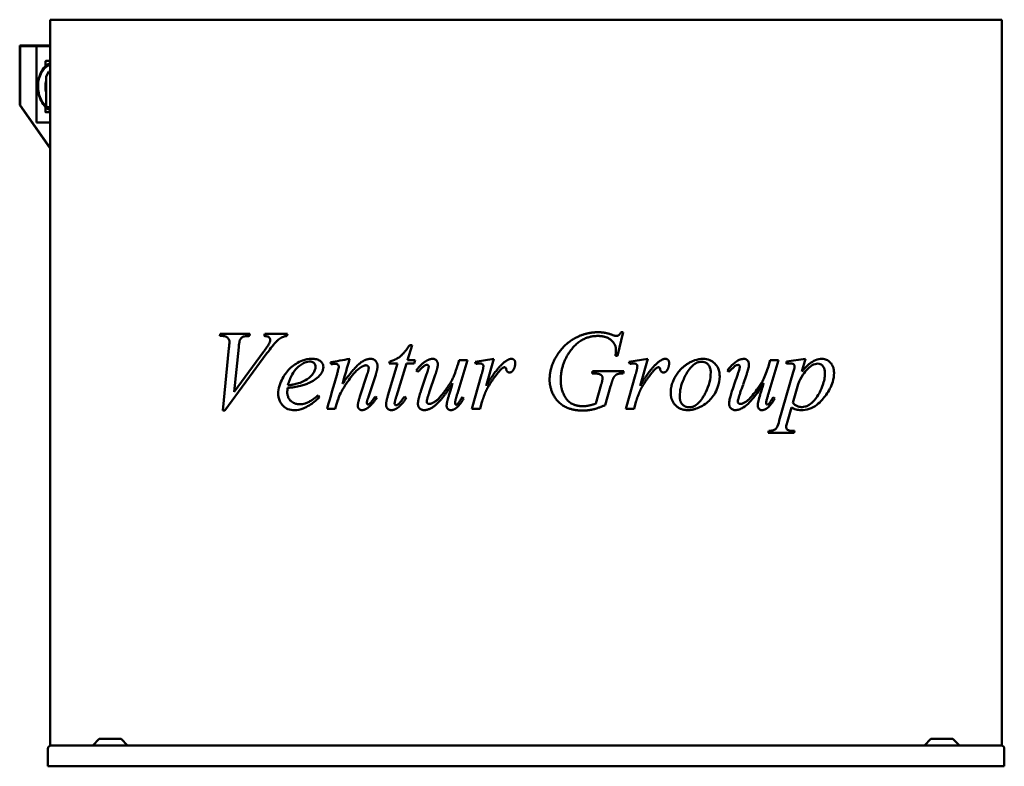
# Model space of a CAD drawing. Header units: millimetres. Extents: x 458 to 1642, y 293 to 1192.
import ezdxf

# ---------------------------------------------------------------- set-up
doc = ezdxf.new("R2010")
doc.units = ezdxf.units.MM
doc.header["$LTSCALE"] = 5
doc.layers.add('Widoczne (ISO)', color=7, linetype='Continuous', lineweight=50)

msp = doc.modelspace()

# ---------------------------------------------------------------- linework, layer by layer
at = {"layer": 'Widoczne (ISO)'}
for p, q in [((494.9, 1191.5), (518.9, 1191.5)), ((494.9, 1191.5), (494.9, 1191.5)), ((494.9, 1191.5), (494.9, 318.5)), ((806, 1191.5), (518.9, 1191.5)), ((806, 1191.5), (864, 1191.5)), ((1269.8, 1191.5), (864, 1191.5)), ((1269.8, 1191.5), (1327.8, 1191.5)), ((1614.9, 1191.5), (1327.8, 1191.5)), ((1614.9, 1191.5), (1639, 1191.5)), ((1639, 1191.5), (1639, 318.5)), ((458.1, 1158.7), (458.1, 1160.5)), ((458.1, 1160.5), (459.4, 1160.5)), ((494.9, 1160.5), (459.4, 1160.5)), ((458.1, 1158.7), (458.1, 1088.5)), ((459.4, 1159.5), (458.8, 1159.5)), ((458.8, 1159.5), (458.8, 1158.7)), ((458.8, 1088.5), (458.8, 1158.7)), ((459.4, 1159.5), (494.9, 1159.5)), ((478.2, 1068), (478.2, 1159.5)), ((489.2, 1135.7), (489.2, 1141.5)), ((494.9, 1141.9), (489.6, 1141.9)), ((493.3, 1129), (489.8, 1123)), ((494.9, 1126.4), (493.3, 1129)), ((494.9, 1129), (493.3, 1129)), ((489.8, 1123), (489.8, 1086.9)), ((458.1, 1088.5), (494.9, 1036.5)), ((458.8, 1088.5), (458.1, 1088.5)), ((494.9, 1037.5), (458.8, 1088.5)), ((489.2, 1080.5), (489.2, 1086.3)), ((489.6, 1080.1), (494.9, 1080.1)), ((494.9, 1086.4), (493.3, 1086.4)), ((494.9, 1068), (478.2, 1068)), ((698.6, 811.1), (699.3, 813.5)), ((701.1, 811.1), (698.6, 811.1)), ((699.3, 813.5), (734.9, 813.5)), ((734.9, 813.5), (734.2, 811.1)), ((752.2, 811.1), (753, 813.5)), ((753, 813.5), (780, 813.5)), ((780, 813.5), (779.3, 811.1)), ((1183.6, 815.6), (1176.9, 787.2)), ((1181.1, 815.6), (1183.6, 815.6)), ((702.3, 721.4), (709.7, 796.4)), ((721.4, 797.7), (716.1, 744)), ((929.8, 800.1), (924.4, 782)), ((926.9, 800.1), (929.8, 800.1)), ((755.4, 790.3), (704.7, 721.4)), ((716.1, 744), (751.2, 791.9)), ((924.4, 782), (933.6, 782)), ((933.6, 782), (932.5, 777.8)), ((996.4, 782), (984.3, 741.9)), ((984.8, 776.5), (986.4, 782)), ((986.4, 782), (996.4, 782)), ((1005.6, 779.9), (1028.3, 783.6)), ((1028.3, 783.6), (1019, 751.3)), ((1176.9, 787.2), (1174.4, 787.2)), ((1190.6, 779.9), (1213.3, 783.6)), ((1213.3, 783.6), (1204.1, 751.3)), ((1370.5, 782), (1358.3, 741.9)), ((1358.9, 776.5), (1360.4, 782)), ((1360.4, 782), (1370.5, 782)), ((1380.2, 780.2), (1402.8, 783.6)), ((1402.8, 783.6), (1398.4, 768.3)), ((900.8, 739.4), (912.5, 777.8)), ((902.3, 777.8), (903, 780.4)), ((912.5, 777.8), (902.3, 777.8)), ((923.1, 777.8), (911.1, 738.7)), ((932.5, 777.8), (923.1, 777.8)), ((1006.4, 777.5), (1005.6, 779.9)), ((1191.5, 777.5), (1190.6, 779.9)), ((1380.2, 777.6), (1380.2, 780.2)), ((867.2, 738.3), (876, 765)), ((886.1, 764.4), (876.9, 736.7)), ((936.9, 767.9), (934.8, 769.4)), ((940.5, 744.7), (947.4, 765.2)), ((957.8, 764.2), (950.5, 743.1)), ((1001.7, 723.5), (1013.5, 764.7)), ((1146.2, 766.1), (1146.9, 768.7)), ((1148.1, 766.1), (1146.2, 766.1)), ((1146.9, 768.7), (1184.3, 768.7)), ((1184.3, 768.7), (1183.6, 766.1)), ((1186.7, 723.5), (1198.6, 764.7)), ((1331.8, 764.2), (1327.8, 752.6)), ((1371.4, 709.3), (1388.2, 767.5)), ((1150.8, 729.7), (1157.4, 752.9)), ((1168.6, 750.6), (1161.9, 727.9)), ((1393.3, 750.3), (1387.6, 730.5)), ((885.3, 738), (887.4, 736.7)), ((920.7, 738.2), (922.9, 736.6)), ((990, 737.5), (991.9, 735.9)), ((1364, 737.5), (1366, 735.9)), ((827.6, 723.5), (837.5, 723.5)), ((1011.8, 723.5), (1001.7, 723.5)), ((1013.9, 731.9), (1011.8, 723.5)), ((1196.9, 723.5), (1186.7, 723.5)), ((1199, 731.9), (1196.9, 723.5)), ((1386.1, 725.2), (1381.1, 708.1)), ((704.7, 721.4), (702.3, 721.4)), ((1357.9, 694.4), (1358.6, 696.9)), ((1389.2, 694.4), (1357.9, 694.4)), ((1389.8, 696.9), (1389.2, 694.4)), ((553.6, 326.4), (545.9, 318.6)), ((554, 326.5), (579.8, 326.5)), ((580.2, 326.4), (587.9, 318.6)), ((1553.6, 326.4), (1545.9, 318.6)), ((1554, 326.5), (1579.8, 326.5)), ((1580.2, 326.4), (1587.9, 318.6)), ((491.9, 293.5), (491.9, 314.7)), ((491.9, 293.5), (491.9, 314.7)), ((494.9, 318.5), (495.7, 318.5)), ((494.9, 318.5), (494.9, 318.5)), ((495.7, 318.5), (495.7, 318.5)), ((495.7, 318.5), (852.2, 318.5)), ((852.2, 318.5), (864, 318.5)), ((1269.8, 318.5), (864, 318.5)), ((1269.8, 318.5), (1281.6, 318.5)), ((1281.6, 318.5), (1638.1, 318.5)), ((1638.1, 318.5), (1639, 318.5)), ((1641.9, 314.7), (1641.9, 293.5)), ((1641.9, 293.5), (491.9, 293.5)), ((491.9, 293.5), (491.9, 293.5))]:
    msp.add_line(p, q, dxfattribs=at)
for centre, start, end in [((554, 326), 90, 135), ((579.8, 326), 45, 90), ((1554, 326), 90, 135), ((1579.8, 326), 45, 90), ((545.6, 319), 270, 315), ((588.3, 319), 225, 270), ((1545.6, 319), 270, 315), ((1588.3, 319), 225, 270)]:
    msp.add_arc(centre, 0.5, start, end, dxfattribs=at)
for centre, major_axis, ratio, start_param, end_param in [((507.4, 1111), (0, 26), 0.707109, 0.754046, 0.806114), ((507.4, 1111), (0, 26), 0.707109, 1.292532, 1.849061), ((493.3, 1111.4), (0, -25), 0.707109, 6.081827, 6.371317), ((864, 785.2), (82, 14.8), 0.00001, 4.311062, 4.600379), ((864, 815.5), (82, 285.2), 0.00001, 4.493706, 4.600124), ((864, 647.3), (82, -338.2), 0.00001, 1.964583, 1.972364), ((864, 781.8), (82, 12.4), 0.00001, 4.318646, 4.350483), ((864, 849.8), (82, 284.7), 0.00001, 4.252709, 4.410315), ((1269.8, 797.3), (82, -58.6), 0.00001, 1.045901, 1.074679), ((1269.8, 612), (82, 243.4), 0.00001, 5.288833, 5.393087), ((1269.8, 583.9), (82, 238.5), 0.00001, 5.442451, 5.497652), ((864, 671.8), (82, -118.4), 0.00001, 2.159043, 2.178573), ((864, 813.1), (82, 277.7), 0.00001, 4.383734, 4.42514), ((495.7, 314.7), (0, -3.8), 0.999997, 3.141593, 4.712389), ((495.7, 314.7), (-3.8, 0), 0.999997, 4.712389, 6.283185), ((1638.1, 314.7), (3.8, 0), 0.999997, 0, 1.570796)]:
    msp.add_ellipse(centre, major_axis=major_axis, ratio=ratio, start_param=start_param, end_param=end_param, dxfattribs=at)
for points, degree, knots in [([(494.9, 1082.4), (494.8, 1082.4), (494.8, 1082.5), (492.6, 1083.5), (490.5, 1084.9), (486.9, 1088.7), (485.2, 1091), (482.6, 1096.2), (481.6, 1099.1), (480.2, 1105.3), (479.9, 1108.5), (480, 1114.9), (480.4, 1118.1), (482, 1124.1), (483.1, 1127), (485.9, 1132), (487.6, 1134.3), (491.2, 1137.5), (493, 1138.7), (494.9, 1139.6)], 3, [3.447452, 3.447452, 3.447452, 3.447452, 3.452656, 3.452656, 3.767953, 3.767953, 4.088998, 4.088998, 4.412159, 4.412159, 4.73555, 4.73555, 5.058895, 5.058895, 5.382291, 5.382291, 5.705321, 5.705321, 5.977326, 5.977326, 5.977326, 5.977326]), ([(489.8, 1087.4), (489.2, 1087.8), (488.7, 1088.3), (486.5, 1090.6), (485, 1092.7), (482.6, 1097.5), (481.7, 1100.1), (480.4, 1105.8), (480.1, 1108.7), (480.2, 1114.6), (480.6, 1117.5), (482, 1123), (483.1, 1125.7), (485.7, 1130.3), (487.2, 1132.3), (490.8, 1135.6), (492.7, 1136.8), (494.8, 1137.6), (494.8, 1137.6), (494.9, 1137.6)], 3, [3.673685, 3.673685, 3.673685, 3.673685, 3.768824, 3.768824, 4.089818, 4.089818, 4.412775, 4.412775, 4.735944, 4.735944, 5.059069, 5.059069, 5.382243, 5.382243, 5.705076, 5.705076, 6.025461, 6.025461, 6.030571, 6.030571, 6.030571, 6.030571]), ([(489.2, 1141.5), (489.2, 1141.5), (489.2, 1141.6), (489.2, 1141.6), (489.2, 1141.7), (489.3, 1141.7), (489.3, 1141.8), (489.4, 1141.8), (489.4, 1141.9), (489.5, 1141.9), (489.5, 1141.9), (489.5, 1141.9), (489.5, 1141.9), (489.6, 1141.9)], 3, [4.712389, 4.712389, 4.712389, 4.712389, 5.026548, 5.026548, 5.340708, 5.340708, 5.654867, 5.654867, 5.969026, 5.969026, 6.230091, 6.230091, 6.283185, 6.283185, 6.283185, 6.283185]), ([(489.6, 1080.1), (489.5, 1080.1), (489.5, 1080.1), (489.4, 1080.1), (489.4, 1080.1), (489.3, 1080.2), (489.3, 1080.2), (489.3, 1080.3), (489.3, 1080.3), (489.2, 1080.4), (489.2, 1080.4), (489.2, 1080.5), (489.2, 1080.5), (489.2, 1080.5)], 3, [3.141593, 3.141593, 3.141593, 3.141593, 3.380107, 3.380107, 3.631867, 3.631867, 3.921553, 3.921553, 4.235712, 4.235712, 4.549871, 4.549871, 4.712389, 4.712389, 4.712389, 4.712389]), ([(494.9, 1084.4), (494.5, 1084.5), (494.1, 1084.7), (492.7, 1085.3), (491.7, 1085.9), (490.7, 1086.6)], 3, [3.3942065, 3.3942065, 3.3942065, 3.3942065, 3.453213, 3.453213, 3.6191556, 3.6191556, 3.6191556, 3.6191556]), ([(710.3, 804.1), (710.3, 804.8), (710.2, 805.5), (709.8, 806.7), (709.5, 807.2), (708.8, 808.4), (708.2, 808.9), (707.1, 809.9), (706.3, 810.2), (704.1, 810.9), (702.5, 811.1), (701.1, 811.1)], 3, [0, 0, 0, 0, 0.20904, 0.20904, 0.405343, 0.405343, 0.682936, 0.682936, 1.079503, 1.079503, 1.817365, 1.817365, 1.817365, 1.817365]), ([(722.8, 806), (722.6, 805.7), (722.5, 805.4), (722.1, 803.5), (721.7, 800.9), (721.4, 797.7)], 3, [0, 0, 0, 0, 0.0956172, 0.0956172, 0.5029154, 0.5029154, 0.5029154, 0.5029154]), ([(734.2, 811.1), (732.6, 811), (731, 811), (727.4, 810.5), (726.5, 810), (725.4, 809.4), (724.8, 808.9), (723.7, 807.6), (723.2, 806.9), (722.8, 806)], 3, [0, 0, 0, 0, 0.638488, 0.638488, 1.517486, 1.517486, 2.730241, 2.730241, 4.02755, 4.02755, 4.02755, 4.02755]), ([(759.4, 806.4), (759.4, 806.7), (759.3, 807.1), (759.1, 807.8), (759, 808.1), (758.4, 809), (757.9, 809.4), (757.4, 809.8), (756.9, 810.1), (755.2, 810.7), (753.7, 811), (752.2, 811.1)], 3, [0, 0, 0, 0, 0.112966, 0.112966, 0.230021, 0.230021, 0.478183, 0.478183, 1.396458, 1.396458, 3.949875, 3.949875, 3.949875, 3.949875]), ([(774.2, 809.8), (772.5, 809), (770.9, 808), (768.6, 806.1), (767.8, 805.4), (766.9, 804.6), (766.8, 804.5), (764, 801.7), (759.8, 796.3), (755.4, 790.3)], 3, [0, 0, 0, 0, 0.743569, 0.743569, 1.140836, 1.140836, 1.183755, 1.183755, 2.366358, 2.366358, 2.366358, 2.366358]), ([(758.4, 802.8), (758.6, 803.2), (758.8, 803.6), (759.1, 804.4), (759.2, 804.9), (759.3, 805.7), (759.4, 806), (759.4, 806.4)], 3, [0, 0, 0, 0, 0.1458524, 0.1458524, 0.2827523, 0.2827523, 0.3879619, 0.3879619, 0.3879619, 0.3879619]), ([(779.3, 811.1), (778.8, 811), (778.2, 811), (777.2, 810.8), (776.7, 810.7), (775.5, 810.4), (774.8, 810.1), (774.2, 809.8)], 3, [0, 0, 0, 0, 0.2255248, 0.2255248, 0.4479231, 0.4479231, 0.7343009, 0.7343009, 0.7343009, 0.7343009]), ([(709.7, 796.4), (709.9, 797.7), (710, 799.1), (710.2, 801.6), (710.3, 803.1), (710.3, 804.1)], 3, [0, 0, 0, 0, 0.3934881, 0.3934881, 0.7612261, 0.7612261, 0.7612261, 0.7612261]), ([(751.2, 791.9), (752.1, 793.1), (753, 794.4), (754.6, 796.6), (755.3, 797.7), (756.9, 800.1), (757.8, 801.6), (758.4, 802.8)], 3, [0, 0, 0, 0, 0.518249, 0.518249, 0.949935, 0.949935, 1.476992, 1.476992, 1.476992, 1.476992]), ([(768.9, 741.5), (768.9, 744.8), (769.5, 748.1), (772.3, 757.9), (776, 763.4), (780.8, 770.3), (784.6, 773.9), (792.6, 779.4), (798.6, 782.6), (806, 783.4)], 3, [0, 0, 0, 0, 1.001026, 1.001026, 3.196585, 3.196585, 7.761433, 7.761433, 11.972527, 11.972527, 11.972527, 11.972527]), ([(809.4, 783.6), (811.1, 783.6), (813, 783.4), (816.4, 782.7), (818, 782.1), (820.1, 780.5), (821.1, 779.6), (822.3, 777.7), (822.7, 777), (823.1, 775.5), (823.2, 774.7), (823.2, 773.9)], 3, [0, 0, 0, 0, 0.709809, 0.709809, 1.293827, 1.293827, 1.605205, 1.605205, 1.776072, 1.776072, 1.937243, 1.937243, 1.937243, 1.937243]), ([(864, 775.5), (865.3, 776.8), (873.6, 783.6), (880.1, 783.6)], 2, [0.834177, 0.834177, 0.834177, 1, 2, 2, 2]), ([(1240.8, 742.8), (1240.8, 752.5), (1252.1, 772.2), (1265.7, 780.4), (1269.8, 781.9)], 2, [0, 0, 0, 1, 2, 2.452501, 2.452501, 2.452501]), ([(1279.6, 783.6), (1282.4, 783.6), (1285.2, 783.1), (1290, 781.1), (1292, 779.8), (1295.2, 776.7), (1296.7, 774.8), (1298.6, 770.7), (1299.1, 769), (1299.6, 765.8), (1299.7, 764.3), (1299.7, 762.8)], 3, [0, 0, 0, 0, 0.860581, 0.860581, 1.598297, 1.598297, 2.243315, 2.243315, 2.656352, 2.656352, 2.995344, 2.995344, 2.995344, 2.995344]), ([(1320.3, 780.7), (1321.2, 781.3), (1322.2, 781.8), (1324.7, 782.9), (1326.2, 783.4), (1327.8, 783.5)], 3, [0, 0, 0, 0, 0.383918, 0.383918, 1.04754, 1.04754, 1.04754, 1.04754]), ([(1328.9, 783.6), (1329.7, 783.6), (1330.5, 783.4), (1332.2, 782.7), (1332.9, 782.1), (1333.7, 781.1), (1334.1, 780.5), (1334.6, 779.3), (1334.7, 778.8), (1334.9, 777.9), (1334.9, 777.4), (1334.9, 776.9)], 3, [0, 0, 0, 0, 0.344958, 0.344958, 0.763257, 0.763257, 1.188882, 1.188882, 1.450719, 1.450719, 1.698399, 1.698399, 1.698399, 1.698399]), ([(1398.4, 768.3), (1400.6, 770.9), (1403, 773.4), (1406.4, 776.6), (1407.5, 777.5), (1409.9, 779.3), (1412.1, 780.8), (1417.5, 783), (1420.2, 783.6), (1422.9, 783.6)], 3, [0, 0, 0, 0, 1.218518, 1.218518, 1.740781, 1.740781, 2.368808, 2.368808, 2.949687, 2.949687, 2.949687, 2.949687]), ([(1422.9, 783.6), (1424.7, 783.6), (1426.5, 783.2), (1429.9, 781.7), (1431.5, 780.5), (1433.7, 778.1), (1434.8, 776.7), (1436.3, 773.3), (1436.6, 772), (1437.1, 769.3), (1437.2, 768), (1437.2, 766.7)], 3, [0, 0, 0, 0, 0.764308, 0.764308, 1.532857, 1.532857, 1.924818, 1.924818, 2.142827, 2.142827, 2.342202, 2.342202, 2.342202, 2.342202]), ([(806, 780.2), (803.7, 780.1), (801.4, 779.4), (795.7, 776.4), (792.8, 773.8), (789.4, 770.5), (787.4, 767.8), (783.5, 760.8), (781.8, 756.4), (780.6, 751.8)], 3, [0.050073, 0.050073, 0.050073, 0.050073, 1.034386, 1.034386, 2.649964, 2.649964, 6.185717, 6.185717, 10.564888, 10.564888, 10.564888, 10.564888]), ([(806, 760.9), (808.2, 762.7), (809.8, 764.5), (811.8, 767.4), (812.6, 768.8), (813.3, 770.9), (813.5, 771.5), (813.7, 772.8), (813.8, 773.4), (813.8, 774)], 3, [0, 0, 0, 0, 1.086039, 1.086039, 1.874726, 1.874726, 2.182502, 2.182502, 2.478814, 2.478814, 2.478814, 2.478814]), ([(813.8, 774), (813.8, 774.8), (813.7, 775.5), (813.3, 776.8), (813, 777.3), (812.3, 778.2), (811.9, 778.7), (810.6, 779.6), (809.9, 779.8), (808.4, 780.2), (807.6, 780.3), (806.9, 780.3)], 3, [0, 0, 0, 0, 0.2263668, 0.2263668, 0.4190205, 0.4190205, 0.5869649, 0.5869649, 0.7582124, 0.7582124, 0.9415716, 0.9415716, 0.9415716, 0.9415716]), ([(823.2, 773.9), (823.2, 772.7), (823, 771.6), (822.4, 769.2), (821.9, 768.1), (820.6, 765.7), (819.7, 764.5), (818.7, 763.4)], 3, [0, 0, 0, 0, 0.357139, 0.357139, 0.742767, 0.742767, 1.214075, 1.214075, 1.214075, 1.214075]), ([(837.7, 777.7), (837.4, 777.7), (837, 777.7), (836.2, 777.6), (835.5, 777.5), (835, 777.4)], 3, [0, 0, 0, 0, 0.0900787, 0.0900787, 0.2723388, 0.2723388, 0.2723388, 0.2723388]), ([(841.7, 774.1), (841.7, 774.5), (841.7, 774.9), (841.4, 775.6), (841.1, 775.9), (840.6, 776.5), (840.2, 776.9), (839.3, 777.4), (839, 777.5), (838.3, 777.7), (838, 777.7), (837.7, 777.7)], 3, [0, 0, 0, 0, 0.1203682, 0.1203682, 0.2414575, 0.2414575, 0.3594172, 0.3594172, 0.4207715, 0.4207715, 0.4817881, 0.4817881, 0.4817881, 0.4817881]), ([(839.6, 765.1), (840, 766.5), (840.4, 768), (841, 770.3), (841.3, 771.5), (841.6, 773), (841.7, 773.7), (841.7, 774.1)], 3, [0, 0, 0, 0, 0.432286, 0.432286, 0.7283981, 0.7283981, 0.8870471, 0.8870471, 0.8870471, 0.8870471]), ([(846.2, 753.6), (849.4, 758.1), (852.8, 762.6), (857.5, 768.4), (858.8, 769.9), (860.8, 772.1), (861.4, 772.8), (862.7, 774.2), (863.4, 774.9), (864, 775.5)], 3, [0, 0, 0, 0, 1.667179, 1.667179, 2.268885, 2.268885, 2.572376, 2.572376, 2.846341, 2.846341, 2.846341, 2.846341]), ([(864, 770.1), (862.4, 768.6), (860.9, 767.1), (857.5, 763.2), (855.6, 760.6), (851.2, 754.5), (848.7, 750.6), (846.4, 746.8)], 3, [0, 0, 0, 0, 0.633827, 0.633827, 1.550014, 1.550014, 2.876031, 2.876031, 2.876031, 2.876031]), ([(1269.8, 777.5), (1267.8, 776.2), (1266, 774.4), (1260.9, 768.4), (1258, 762.8), (1254.9, 755.9), (1253.7, 752.4), (1252.1, 745.4), (1251.7, 741.9), (1251.7, 738.4)], 3, [0.059284, 0.059284, 0.059284, 0.059284, 0.785092, 0.785092, 2.445509, 2.445509, 4.049893, 4.049893, 5.575174, 5.575174, 5.575174, 5.575174]), ([(1269.8, 777.5), (1271.1, 778.3), (1272.4, 779), (1275.1, 779.9), (1276.5, 780.1), (1278, 780.1)], 3, [-0.8748054, -0.8748054, -0.8748054, -0.8748054, -0.433294, -0.433294, 0, 0, 0, 0]), ([(1288.9, 767.4), (1288.9, 769), (1288.7, 770.6), (1287.9, 773.6), (1287.3, 775), (1285.7, 777.1), (1284.8, 777.9), (1283, 779.1), (1282.1, 779.4), (1280.1, 780), (1279.1, 780.1), (1278, 780.1)], 3, [0, 0, 0, 0, 0.48372, 0.48372, 0.930944, 0.930944, 1.285186, 1.285186, 1.576595, 1.576595, 1.901764, 1.901764, 1.901764, 1.901764]), ([(1308.9, 769.4), (1310, 771), (1311.3, 772.6), (1315, 776.8), (1317.6, 779), (1320.3, 780.7)], 3, [0, 0, 0, 0, 0.638653, 0.638653, 1.803046, 1.803046, 1.803046, 1.803046]), ([(1321.8, 776.3), (1321, 776.3), (1320.2, 776.1), (1319.2, 775.7), (1319, 775.6), (1318.7, 775.4), (1318.6, 775.4), (1318.5, 775.3), (1318.4, 775.3), (1317.5, 774.7), (1316, 773.2), (1312.9, 770.1), (1311.9, 769), (1310.9, 767.9)], 3, [0, 0, 0, 0, 0.319471, 0.319471, 0.399295, 0.399295, 0.42911, 0.42911, 0.460552, 0.460552, 0.966793, 0.966793, 1.216774, 1.216774, 1.216774, 1.216774]), ([(1321.4, 765.2), (1321.8, 766.3), (1322.2, 767.5), (1322.9, 769.6), (1323.2, 770.7), (1323.6, 772.2), (1323.7, 772.9), (1323.9, 773.7), (1323.9, 774.1), (1323.9, 774.4)], 3, [0, 0, 0, 0, 0.3731044, 0.3731044, 0.6843525, 0.6843525, 0.8483201, 0.8483201, 0.9496615, 0.9496615, 0.9496615, 0.9496615]), ([(1323.9, 774.4), (1323.9, 774.5), (1323.9, 774.7), (1323.8, 775), (1323.7, 775.1), (1323.5, 775.5), (1323.3, 775.7), (1323, 775.9), (1322.8, 776.1), (1322.3, 776.2), (1322, 776.3), (1321.8, 776.3)], 3, [0, 0, 0, 0, 0.0477721, 0.0477721, 0.0992258, 0.0992258, 0.1884616, 0.1884616, 0.3210254, 0.3210254, 0.4503572, 0.4503572, 0.4503572, 0.4503572]), ([(1327.8, 730.1), (1329.1, 730.6), (1330.3, 731.3), (1332.7, 732.9), (1334.7, 734.7), (1339.7, 740.2), (1344, 745.8), (1350.7, 755.5), (1352, 758.1), (1355.2, 765.1), (1357.2, 771.1), (1358.9, 776.5)], 3, [0.051772, 0.051772, 0.051772, 0.051772, 0.611038, 0.611038, 2.07615, 2.07615, 4.780812, 4.780812, 8.279603, 8.279603, 16.849775, 16.849775, 16.849775, 16.849775]), ([(1334.9, 776.9), (1334.9, 776.1), (1334.8, 775.1), (1334.3, 772.3), (1333.7, 770.2), (1332.7, 767), (1332.3, 765.6), (1331.8, 764.2)], 3, [0, 0, 0, 0, 0.252424, 0.252424, 0.76037, 0.76037, 1.163129, 1.163129, 1.163129, 1.163129]), ([(1385.6, 778.1), (1385, 778.1), (1384.5, 778), (1382.7, 777.9), (1381.4, 777.8), (1380.2, 777.6)], 3, [0, 0, 0, 0, 0.222484, 0.222484, 0.7388696, 0.7388696, 0.7388696, 0.7388696]), ([(1389.7, 774.3), (1389.7, 774.8), (1389.7, 775.2), (1389.5, 776), (1389.3, 776.3), (1389, 776.8), (1388.7, 777.1), (1388, 777.6), (1387.6, 777.8), (1386.7, 778), (1386.1, 778.1), (1385.6, 778.1)], 3, [0, 0, 0, 0, 0.136781, 0.136781, 0.25034, 0.25034, 0.3503156, 0.3503156, 0.459437, 0.459437, 0.6002006, 0.6002006, 0.6002006, 0.6002006]), ([(1388.2, 767.5), (1388.4, 768.3), (1388.7, 769.2), (1389.1, 770.9), (1389.3, 771.8), (1389.6, 773.3), (1389.7, 773.9), (1389.7, 774.3)], 3, [0, 0, 0, 0, 0.2786149, 0.2786149, 0.5281417, 0.5281417, 0.734426, 0.734426, 0.734426, 0.734426]), ([(1418.1, 777.8), (1415.6, 777.8), (1413.2, 777.1), (1408.4, 774.3), (1406, 772.2), (1402.3, 768), (1400.1, 765.3), (1396, 758.1), (1394.5, 754.4), (1393.3, 750.3)], 3, [0, 0, 0, 0, 1.040744, 1.040744, 2.223557, 2.223557, 3.044812, 3.044812, 3.802713, 3.802713, 3.802713, 3.802713]), ([(1426.3, 766.8), (1426.3, 768.1), (1426.2, 769.5), (1425.6, 771.9), (1425.2, 772.9), (1424.1, 774.6), (1423.5, 775.3), (1422.2, 776.5), (1421.4, 777), (1419.7, 777.6), (1418.9, 777.8), (1418.1, 777.8)], 3, [0, 0, 0, 0, 0.402655, 0.402655, 0.753535, 0.753535, 1.093755, 1.093755, 1.495954, 1.495954, 1.88385, 1.88385, 1.88385, 1.88385]), ([(818.7, 763.4), (816.9, 761.4), (814.8, 759.7), (810.5, 756.8), (808.2, 755.6), (806, 754.7)], 3, [0, 0, 0, 0, 0.903677, 0.903677, 1.869042, 1.869042, 1.869042, 1.869042]), ([(1288.9, 767.4), (1288.9, 763.3), (1288.4, 759.4), (1286.4, 751.3), (1284.9, 747.4), (1281.6, 740.8), (1278.9, 735.7), (1273.6, 729.9), (1271.8, 728.3), (1269.8, 727.2)], 3, [-6.573799, -6.573799, -6.573799, -6.573799, -4.506208, -4.506208, -2.349453, -2.349453, -0.713283, -0.713283, -0.014808, -0.014808, -0.014808, -0.014808]), ([(1269.8, 723.2), (1272, 723.8), (1274.1, 724.7), (1277.5, 726.3), (1279.9, 727.6), (1286.8, 732.6), (1290.2, 736.2), (1294.7, 743.2), (1296.1, 746.2), (1298.9, 753.6), (1299.7, 758.1), (1299.7, 762.8)], 3, [-6.519346, -6.519346, -6.519346, -6.519346, -4.93258, -4.93258, -3.917268, -3.917268, -2.379394, -2.379394, -1.408357, -1.408357, 0, 0, 0, 0]), ([(1437.2, 766.7), (1437.2, 763), (1436.6, 759.4), (1433.9, 750.2), (1431, 744.9), (1424.9, 736.3), (1421.3, 731.9), (1413.6, 726.2), (1410.5, 724.5), (1404.1, 722.4), (1400.9, 721.9), (1397.7, 721.9)], 3, [0, 0, 0, 0, 1.112604, 1.112604, 3.00879, 3.00879, 4.753659, 4.753659, 5.856193, 5.856193, 6.923837, 6.923837, 6.923837, 6.923837]), ([(1398.8, 725.6), (1400, 725.6), (1401.2, 725.8), (1403, 726.3), (1403.7, 726.5), (1405.7, 727.4), (1407.1, 728.1), (1412, 731.7), (1414.9, 735.3), (1418.7, 740.8), (1419.9, 743.2), (1422.7, 749.1), (1423.8, 752.5), (1424.9, 755.9), (1425.5, 758.3), (1426.1, 762.8), (1426.3, 764.8), (1426.3, 766.8)], 3, [0, 0, 0, 0, 0.513091, 0.513091, 0.793018, 0.793018, 1.412862, 1.412862, 3.089558, 3.089558, 4.565127, 4.565127, 7.221519, 7.221519, 12.835576, 12.835576, 17.241853, 17.241853, 17.241853, 17.241853]), ([(780.2, 748.6), (780.1, 747.7), (780, 746.8), (779.9, 745), (779.8, 744), (779.8, 743.1)], 3, [0, 0, 0, 0, 0.2697502, 0.2697502, 0.5464094, 0.5464094, 0.5464094, 0.5464094]), ([(801.4, 752.8), (799.6, 752.2), (797.6, 751.6), (790.8, 749.9), (785.2, 749.1), (780.2, 748.6)], 3, [0, 0, 0, 0, 0.810539, 0.810539, 2.952522, 2.952522, 2.952522, 2.952522]), ([(780.6, 751.8), (782.3, 752), (783.9, 752.2), (787, 752.7), (788.5, 753), (792.3, 753.9), (794.7, 754.6), (797, 755.6)], 3, [0, 0, 0, 0, 0.692915, 0.692915, 1.324277, 1.324277, 2.335086, 2.335086, 2.335086, 2.335086]), ([(846.4, 746.8), (845.6, 745.4), (844.8, 744), (842.8, 739.9), (841.7, 737.2), (840.8, 734.4)], 3, [0, 0, 0, 0, 0.494943, 0.494943, 1.369788, 1.369788, 1.369788, 1.369788]), ([(1352.6, 754.2), (1349.3, 748.9), (1345.5, 743.3), (1338.2, 733.8), (1333.6, 728.5), (1327.8, 725)], 3, [0, 0, 0, 0, 2.132356, 2.132356, 4.213334, 4.213334, 4.213334, 4.213334]), ([(1346.4, 733.1), (1346.8, 735.1), (1347.7, 738.2), (1349.7, 744.8), (1351.3, 750), (1352.6, 754.2)], 3, [0, 0, 0, 0, 0.611262, 0.611262, 1.743668, 1.743668, 1.743668, 1.743668]), ([(788.5, 721.9), (785.9, 721.9), (783.2, 722.3), (778.5, 724), (776.5, 725.2), (773.4, 728.4), (771.9, 730.5), (770.2, 734.1), (769.7, 735.7), (769.1, 738.7), (768.9, 740.1), (768.9, 741.5)], 3, [0, 0, 0, 0, 1.11238, 1.11238, 2.041934, 2.041934, 2.707317, 2.707317, 3.134149, 3.134149, 3.497352, 3.497352, 3.497352, 3.497352]), ([(779.8, 743.1), (779.8, 741.6), (780, 740.3), (780.8, 737.8), (781.3, 736.7), (782.9, 734.1), (784, 733), (786.3, 731.1), (787.9, 730.2), (791.1, 729.1), (792.8, 728.9), (794.4, 728.9)], 3, [0, 0, 0, 0, 0.42394, 0.42394, 0.822186, 0.822186, 1.442896, 1.442896, 2.484287, 2.484287, 3.524007, 3.524007, 3.524007, 3.524007]), ([(1311, 729.4), (1311, 730.7), (1311.2, 732.1), (1311.7, 735), (1312.1, 736.7), (1313.1, 740.4), (1313.8, 742.6), (1314.5, 744.7)], 3, [0, 0, 0, 0, 0.39627, 0.39627, 0.891292, 0.891292, 1.565746, 1.565746, 1.565746, 1.565746]), ([(1324.5, 743.1), (1324.1, 741.7), (1323.6, 740.3), (1322.8, 737.9), (1322.4, 736.7), (1322, 734.9), (1321.8, 734.1), (1321.6, 733), (1321.5, 732.5), (1321.5, 732.2)], 3, [0, 0, 0, 0, 0.44339, 0.44339, 0.803157, 0.803157, 1.014471, 1.014471, 1.147988, 1.147988, 1.147988, 1.147988]), ([(1358.3, 741.9), (1357.9, 740.5), (1357.5, 739), (1356.8, 736.5), (1356.5, 735.2), (1356, 733.4), (1355.9, 732.6), (1355.7, 731.4), (1355.6, 730.9), (1355.6, 730.6)], 3, [0, 0, 0, 0, 0.451414, 0.451414, 0.816326, 0.816326, 1.03571, 1.03571, 1.170953, 1.170953, 1.170953, 1.170953]), ([(1366, 735.9), (1365.1, 734.4), (1364.3, 733), (1362.5, 730.3), (1361.6, 729.2), (1359.4, 726.6), (1358, 725.3), (1356.6, 724.2)], 3, [0, 0, 0, 0, 0.574941, 0.574941, 1.092795, 1.092795, 1.781974, 1.781974, 1.781974, 1.781974]), ([(1356.9, 728.4), (1357.2, 728.4), (1357.5, 728.5), (1358, 728.8), (1358.3, 728.9), (1358.6, 729.2), (1358.7, 729.3), (1359.2, 729.8), (1359.9, 730.8), (1361.4, 733.1), (1363, 735.7), (1364, 737.5)], 3, [0, 0, 0, 0, 0.134787, 0.134787, 0.237271, 0.237271, 0.287917, 0.287917, 0.523322, 0.523322, 1.242335, 1.242335, 1.242335, 1.242335]), ([(806, 727.5), (803.7, 726.1), (801.3, 724.8), (795.5, 722.7), (792, 721.9), (788.5, 721.9)], 3, [0.05458, 0.05458, 0.05458, 0.05458, 1.130865, 1.130865, 2.617422, 2.617422, 2.617422, 2.617422]), ([(1263, 725.3), (1264.2, 725.3), (1265.5, 725.4), (1267.8, 726.1), (1268.8, 726.6), (1269.8, 727.2)], 3, [0, 0, 0, 0, 0.3803894, 0.3803894, 0.723776, 0.723776, 0.723776, 0.723776]), ([(1318.5, 721.9), (1317.5, 721.9), (1316.5, 722.1), (1314.4, 722.9), (1313.6, 723.6), (1312.5, 724.8), (1312, 725.4), (1311.4, 726.7), (1311.2, 727.2), (1311, 728.3), (1311, 728.8), (1311, 729.4)], 3, [0, 0, 0, 0, 0.363322, 0.363322, 0.80418, 0.80418, 1.262335, 1.262335, 1.540771, 1.540771, 1.815597, 1.815597, 1.815597, 1.815597]), ([(1327.8, 725), (1326.4, 724.1), (1324.8, 723.3), (1321.7, 722.3), (1320.1, 721.9), (1318.5, 721.9)], 3, [0, 0, 0, 0, 0.665236, 0.665236, 1.271267, 1.271267, 1.271267, 1.271267]), ([(1321.5, 732.2), (1321.5, 731.8), (1321.5, 731.5), (1321.7, 730.9), (1321.9, 730.7), (1322.2, 730.3), (1322.4, 730.1), (1322.9, 729.7), (1323.2, 729.6), (1323.9, 729.4), (1324.3, 729.4), (1324.7, 729.4)], 3, [0, 0, 0, 0, 0.1019552, 0.1019552, 0.1865528, 0.1865528, 0.2790407, 0.2790407, 0.4059209, 0.4059209, 0.5397495, 0.5397495, 0.5397495, 0.5397495]), ([(1345.5, 727.2), (1345.5, 728), (1345.6, 728.9), (1345.9, 730.9), (1346.1, 732), (1346.4, 733.1)], 3, [0, 0, 0, 0, 0.2545905, 0.2545905, 0.6001164, 0.6001164, 0.6001164, 0.6001164]), ([(1350.4, 721.9), (1349.7, 721.9), (1349, 722.1), (1347.7, 722.6), (1347.1, 723.1), (1346.4, 723.9), (1346.1, 724.4), (1345.7, 725.3), (1345.6, 725.7), (1345.5, 726.4), (1345.5, 726.8), (1345.5, 727.2)], 3, [0, 0, 0, 0, 0.287433, 0.287433, 0.614085, 0.614085, 0.907677, 0.907677, 1.088396, 1.088396, 1.261225, 1.261225, 1.261225, 1.261225]), ([(1356.6, 724.2), (1356, 723.8), (1355.4, 723.4), (1354.1, 722.8), (1353.5, 722.5), (1352.1, 722.1), (1351.2, 721.9), (1350.4, 721.9)], 3, [0, 0, 0, 0, 0.2870471, 0.2870471, 0.5603071, 0.5603071, 0.9124644, 0.9124644, 0.9124644, 0.9124644]), ([(1355.6, 730.6), (1355.6, 730.2), (1355.7, 729.8), (1355.8, 729.2), (1355.9, 729), (1356.1, 728.8), (1356.2, 728.7), (1356.4, 728.5), (1356.5, 728.5), (1356.7, 728.4), (1356.8, 728.4), (1356.9, 728.4)], 3, [0, 0, 0, 0, 0.1084846, 0.1084846, 0.1999719, 0.1999719, 0.3511997, 0.3511997, 0.4583284, 0.4583284, 0.5698583, 0.5698583, 0.5698583, 0.5698583]), ([(1397.7, 721.9), (1396.6, 721.9), (1395.5, 722), (1393.9, 722.2), (1393.4, 722.3), (1391.5, 722.7), (1389.3, 723.3), (1386.1, 725.2)], 3, [0, 0, 0, 0, 0.452888, 0.452888, 0.678651, 0.678651, 1.287971, 1.287971, 1.287971, 1.287971]), ([(1387.6, 730.5), (1388.6, 729.4), (1389.6, 728.5), (1391.8, 727.1), (1392.8, 726.6), (1395.5, 725.8), (1397.2, 725.6), (1398.8, 725.6)], 3, [0, 0, 0, 0, 0.522597, 0.522597, 1.003545, 1.003545, 1.689546, 1.689546, 1.689546, 1.689546]), ([(1358.6, 696.9), (1360.2, 697), (1362, 697.1), (1364.9, 697.8), (1366, 698.3), (1367.1, 699.2), (1367.6, 699.6), (1369.4, 702.8), (1370.5, 705.8), (1371.4, 709.3)], 3, [0, 0, 0, 0, 0.691886, 0.691886, 1.215869, 1.215869, 1.406803, 1.406803, 1.704747, 1.704747, 1.704747, 1.704747]), ([(1381.1, 708.1), (1380.9, 707.3), (1380.7, 706.4), (1380.2, 704.8), (1380, 703.8), (1379.7, 702.4), (1379.7, 701.9), (1379.7, 701.5)], 3, [0, 0, 0, 0, 0.2570589, 0.2570589, 0.5231913, 0.5231913, 0.6827482, 0.6827482, 0.6827482, 0.6827482]), ([(1379.7, 701.5), (1379.7, 701.1), (1379.7, 700.6), (1380, 699.8), (1380.1, 699.5), (1380.5, 698.9), (1380.8, 698.6), (1381.9, 697.8), (1382.6, 697.5), (1383.8, 697.2), (1384.6, 697.1), (1386.7, 696.9), (1388.4, 696.9), (1389.8, 696.9)], 3, [0, 0, 0, 0, 0.135977, 0.135977, 0.260848, 0.260848, 0.377822, 0.377822, 0.528463, 0.528463, 0.681245, 0.681245, 1.038151, 1.038151, 1.038151, 1.038151])]:
    msp.add_open_spline(points, degree=degree, knots=knots, dxfattribs=at)
for points, degree in [([(1095.2, 758.3), (1095.2, 770), (1105, 791.1), (1119.7, 805.6), (1128.3, 809.8)], 2), ([(1153.2, 811.1), (1132.3, 811.1), (1119.1, 791.7)], 2), ([(1128.3, 809.8), (1140.2, 815.6), (1153.2, 815.6)], 2), ([(1153.2, 815.6), (1162.8, 815.6), (1170.7, 812.3)], 2), ([(1175, 794.5), (1175, 801.1), (1163.4, 811.1), (1153.2, 811.1)], 2), ([(1170.7, 812.3), (1173.9, 811.1), (1175.3, 811.1)], 2), ([(1175.3, 811.1), (1176.9, 811.1), (1179.3, 812.6), (1181.1, 815.6)], 2), ([(903, 780.4), (910.3, 782.4), (920.5, 790.3), (926.9, 800.1)], 2), ([(1174.4, 787.2), (1175, 792.2), (1175, 794.5)], 2), ([(806, 783.4), (807.1, 783.5), (808.2, 783.6), (809.4, 783.6)], 3), ([(880.1, 783.6), (883.6, 783.6), (888.3, 778.7), (888.3, 774.9)], 2), ([(946.3, 780.7), (950.9, 783.6), (954.8, 783.6)], 2), ([(954.8, 783.6), (957.5, 783.6), (960.8, 779.8), (960.8, 776.9)], 2), ([(1040.3, 779.1), (1045.7, 783.6), (1049.1, 783.6)], 2), ([(1049.1, 783.6), (1051.3, 783.6), (1053.9, 781), (1053.9, 778.5)], 2), ([(1119.1, 791.7), (1108.6, 776.4), (1108.6, 757.5)], 2), ([(1225.3, 779.1), (1230.8, 783.6), (1234.2, 783.6)], 2), ([(1234.2, 783.6), (1236.4, 783.6), (1238.9, 781), (1238.9, 778.5)], 2), ([(1279.6, 783.6), (1276.3, 783.6), (1273, 782.9), (1269.8, 781.9)], 3), ([(1327.8, 783.5), (1328.2, 783.5), (1328.5, 783.6), (1328.9, 783.6)], 3), ([(806.9, 780.3), (806.6, 780.3), (806.3, 780.2), (806, 780.2)], 3), ([(869.6, 774.2), (866.9, 772.6), (864, 770.1)], 2), ([(874.4, 775.8), (872.5, 775.8), (869.6, 774.2)], 2), ([(877.7, 772.8), (877.7, 774.1), (875.8, 775.8), (874.4, 775.8)], 2), ([(876, 765), (877.7, 770), (877.7, 772.8)], 2), ([(888.3, 774.9), (888.3, 770.9), (886.1, 764.4)], 2), ([(934.8, 769.4), (940.3, 777.1), (946.3, 780.7)], 2), ([(947.8, 776.3), (946.1, 776.3), (942.8, 774.3), (936.9, 767.9)], 2), ([(947.4, 765.2), (949.9, 772.5), (949.9, 774.4)], 2), ([(949.9, 774.4), (949.9, 775.1), (948.6, 776.3), (947.8, 776.3)], 2), ([(950.6, 729.4), (952.9, 729.4), (960.3, 733.7), (972.5, 748.9), (980.4, 762.1), (984.8, 776.5)], 2), ([(960.8, 776.9), (960.8, 773.3), (957.8, 764.2)], 2), ([(1011.3, 778.1), (1010, 778.1), (1006.4, 777.5)], 2), ([(1014.7, 777), (1013.3, 778.1), (1011.3, 778.1)], 2), ([(1013.5, 764.7), (1015.6, 771.9), (1015.6, 775)], 2), ([(1015.6, 775), (1015.6, 776.2), (1014.7, 777)], 2), ([(1019, 751.3), (1030.8, 771.1), (1040.3, 779.1)], 2), ([(1039.1, 772.9), (1037.3, 771.9), (1033.9, 767.7)], 2), ([(1041.2, 773.4), (1040, 773.4), (1039.1, 772.9)], 2), ([(1042.5, 772.9), (1041.9, 773.4), (1041.2, 773.4)], 2), ([(1043.1, 771.2), (1042.9, 772.5), (1042.5, 772.9)], 2), ([(1047, 767.2), (1045.5, 767.2), (1043.3, 769.2), (1043.1, 771.2)], 2), ([(1051.6, 770.2), (1050, 767.2), (1047, 767.2)], 2), ([(1053.9, 778.5), (1053.9, 774.2), (1051.6, 770.2)], 2), ([(1196.4, 778.1), (1195, 778.1), (1191.5, 777.5)], 2), ([(1199.7, 777), (1198.4, 778.1), (1196.4, 778.1)], 2), ([(1198.6, 764.7), (1200.7, 771.9), (1200.7, 775)], 2), ([(1200.7, 775), (1200.7, 776.2), (1199.7, 777)], 2), ([(1204.1, 751.3), (1215.8, 771.1), (1225.3, 779.1)], 2), ([(1224.2, 772.9), (1222.4, 771.9), (1218.9, 767.7)], 2), ([(1226.3, 773.4), (1225.1, 773.4), (1224.2, 772.9)], 2), ([(1227.5, 772.9), (1227, 773.4), (1226.3, 773.4)], 2), ([(1228.1, 771.2), (1228, 772.5), (1227.5, 772.9)], 2), ([(1232.1, 767.2), (1230.6, 767.2), (1228.4, 769.2), (1228.1, 771.2)], 2), ([(1236.7, 770.2), (1235.1, 767.2), (1232.1, 767.2)], 2), ([(1238.9, 778.5), (1238.9, 774.2), (1236.7, 770.2)], 2), ([(797, 755.6), (800, 756.9), (803.2, 758.7), (806, 760.9)], 3), ([(1033.9, 767.7), (1028.3, 761.2), (1021.9, 750.8)], 2), ([(1135.5, 721.4), (1121.3, 721.4), (1103.6, 732.1), (1095.2, 749.7), (1095.2, 758.3)], 2), ([(1157.1, 764.2), (1154.3, 766.1), (1148.1, 766.1)], 2), ([(1158.8, 760.6), (1158.8, 763), (1157.1, 764.2)], 2), ([(1157.4, 752.9), (1158.8, 757.7), (1158.8, 760.6)], 2), ([(1172.2, 761.1), (1171.1, 759.3), (1168.6, 750.6)], 2), ([(1183.6, 766.1), (1178.5, 766.1), (1173.9, 763.8), (1172.2, 761.1)], 2), ([(1218.9, 767.7), (1213.4, 761.2), (1206.9, 750.8)], 2), ([(806, 754.7), (804.5, 754), (803, 753.4), (801.4, 752.8)], 3), ([(978.6, 754.2), (966.9, 735.7), (951.1, 721.9), (944.4, 721.9)], 2), ([(972.3, 733.1), (973.4, 737.7), (978.6, 754.2)], 2), ([(1021.9, 750.8), (1019.1, 746.4), (1017.1, 740.9)], 2), ([(1108.6, 757.5), (1108.6, 744.9), (1121.7, 726.6), (1135.3, 726.6)], 2), ([(1206.9, 750.8), (1204.2, 746.4), (1202.2, 740.9)], 2), ([(806, 731.9), (808.8, 733.5), (812.5, 736), (817.2, 739.4)], 3), ([(818.5, 737.5), (814.4, 733.5), (810.2, 730), (806, 727.5)], 3), ([(864.6, 727.4), (864.6, 730.6), (867.2, 738.3)], 2), ([(876.9, 736.7), (875.4, 731.9), (875.4, 730.8)], 2), ([(887.4, 736.7), (881.5, 728.1), (876.3, 724.4)], 2), ([(878.6, 729.5), (881.7, 732.2), (885.3, 738)], 2), ([(898.6, 728.4), (898.6, 732), (900.8, 739.4)], 2), ([(911.1, 738.7), (908.9, 732), (908.9, 730)], 2), ([(922.9, 736.6), (917.2, 727.8), (911.9, 724.3)], 2), ([(914.4, 730), (915.8, 731.4), (920.7, 738.2)], 2), ([(936.9, 729.4), (936.9, 734.4), (940.5, 744.7)], 2), ([(950.5, 743.1), (947.5, 734.4), (947.5, 732.2)], 2), ([(984.3, 741.9), (981.6, 732.9), (981.6, 730.6)], 2), ([(991.9, 735.9), (987.4, 727.8), (982.5, 724.2)], 2), ([(982.8, 728.4), (983.7, 728.4), (985.8, 730.3), (990, 737.5)], 2), ([(1017.1, 740.9), (1014.3, 733.4), (1013.9, 731.9)], 2), ([(1202.2, 740.9), (1199.4, 733.4), (1199, 731.9)], 2), ([(1261.4, 721.9), (1252.3, 721.9), (1240.8, 733.6), (1240.8, 742.8)], 2), ([(1251.7, 738.4), (1251.7, 732.1), (1258.1, 725.3), (1263, 725.3)], 2), ([(794.4, 728.9), (799.8, 728.9), (803.7, 730.6), (806, 731.9)], 3), ([(869.7, 721.9), (867.4, 721.9), (864.6, 724.9), (864.6, 727.4)], 2), ([(876.3, 724.4), (872.6, 721.9), (869.7, 721.9)], 2), ([(875.4, 730.8), (875.4, 730), (876.4, 728.7), (876.9, 728.7)], 2), ([(876.9, 728.7), (877.5, 728.7), (878.6, 729.5)], 2), ([(904.9, 721.9), (902.1, 721.9), (898.6, 725.6), (898.6, 728.4)], 2), ([(911.9, 724.3), (908.5, 721.9), (904.9, 721.9)], 2), ([(908.9, 730), (908.9, 729), (909.8, 727.8), (910.5, 727.8)], 2), ([(910.5, 727.8), (911.9, 727.8), (914.4, 730)], 2), ([(944.4, 721.9), (941.3, 721.9), (936.9, 726.1), (936.9, 729.4)], 2), ([(947.5, 732.2), (947.5, 730.8), (949.2, 729.4), (950.6, 729.4)], 2), ([(971.4, 727.2), (971.4, 729.4), (972.3, 733.1)], 2), ([(976.4, 721.9), (974.2, 721.9), (971.4, 724.9), (971.4, 727.2)], 2), ([(982.5, 724.2), (979.4, 721.9), (976.4, 721.9)], 2), ([(981.6, 730.6), (981.6, 729.4), (982.2, 728.4), (982.8, 728.4)], 2), ([(1135.3, 726.6), (1138.7, 726.6), (1144.7, 727.8), (1150.8, 729.7)], 2), ([(1161.9, 727.9), (1152.8, 724), (1141.7, 721.4), (1135.5, 721.4)], 2), ([(1269.8, 723.2), (1265.6, 721.9), (1261.4, 721.9)], 2), ([(1324.7, 729.4), (1325.7, 729.4), (1326.8, 729.7), (1327.8, 730.1)], 3)]:
    msp.add_open_spline(points, degree=degree, dxfattribs=at)

doc.saveas('drawing.dxf')
